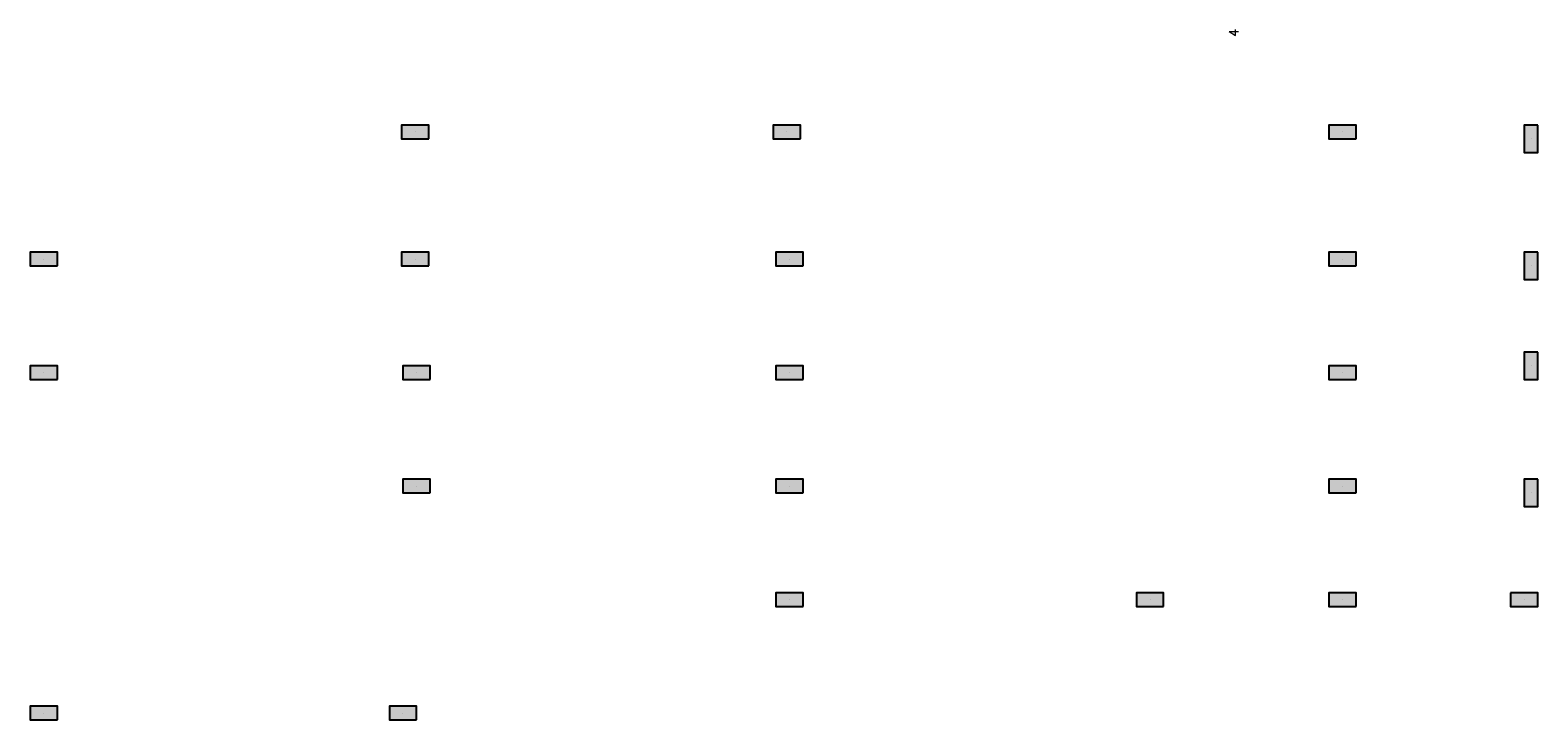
# Model space of a CAD drawing. Extents: x 0 to 119, y 0 to 84.
# Tile 9 of 12: x 61 to 91, y 44 to 58. Entities that reach past the tile are written whole.
import ezdxf

# ---------------------------------------------------------------- set-up
doc = ezdxf.new("R2010")
doc.units = 0
doc.header["$MEASUREMENT"] = 0
for name, color, linetype in [('1', 1, 'CONTINUOUS'), ('2', 2, 'CONTINUOUS'), ('9', 9, 'CONTINUOUS')]:
    doc.layers.add(name, color=color, linetype=linetype)
doc.styles.get("Standard").update_dxf_attribs({"font": 'ROMANS.SHX'})

msp = doc.modelspace()

# ---------------------------------------------------------------- linework, layer by layer
at = {"layer": '1', "linetype": 'Continuous'}
for p, q in [((68.896007, 55.677513), (68.896007, 55.677513)), ((76.332371, 55.677513), (76.332371, 55.677513)), ((87.459644, 55.677513), (87.459644, 55.677513)), ((91.232371, 55.541149), (91.232371, 55.541149)), ((61.459644, 53.132058), (61.459644, 53.132058)), ((68.896007, 53.132058), (68.896007, 53.132058)), ((76.386916, 53.132058), (76.386916, 53.132058)), ((87.459644, 53.132058), (87.459644, 53.132058)), ((91.232371, 52.995695), (91.232371, 52.995695)), ((61.459644, 50.859331), (61.459644, 50.859331)), ((68.92328, 50.859331), (68.92328, 50.859331)), ((76.386916, 50.859331), (76.386916, 50.859331)), ((87.459644, 50.859331), (87.459644, 50.859331)), ((91.232371, 50.995695), (91.232371, 50.995695)), ((68.92328, 48.586604), (68.92328, 48.586604)), ((76.386916, 48.586604), (76.386916, 48.586604)), ((87.459644, 48.586604), (87.459644, 48.586604)), ((91.232371, 48.45024), (91.232371, 48.45024)), ((76.386916, 46.313876), (76.386916, 46.313876)), ((83.605098, 46.313876), (83.605098, 46.313876)), ((87.459644, 46.313876), (87.459644, 46.313876)), ((91.096007, 46.313876), (91.096007, 46.313876)), ((61.459644, 44.041149), (61.459644, 44.041149)), ((68.650553, 44.041149), (68.650553, 44.041149))]:
    msp.add_line(p, q, dxfattribs=at)
at = {"layer": '2', "linetype": 'Continuous'}
for points in [[(69.168735, 55.541149), (69.168735, 55.813876), (68.62328, 55.813876), (68.62328, 55.541149), (69.168735, 55.541149)], [(76.605098, 55.541149), (76.605098, 55.813876), (76.059644, 55.813876), (76.059644, 55.541149), (76.605098, 55.541149)], [(87.732371, 55.541149), (87.732371, 55.813876), (87.186916, 55.813876), (87.186916, 55.541149), (87.732371, 55.541149)], [(91.368735, 55.813876), (91.096007, 55.813876), (91.096007, 55.268422), (91.368735, 55.268422), (91.368735, 55.813876)], [(61.732371, 52.995695), (61.732371, 53.268422), (61.186916, 53.268422), (61.186916, 52.995695), (61.732371, 52.995695)], [(69.168735, 52.995695), (69.168735, 53.268422), (68.62328, 53.268422), (68.62328, 52.995695), (69.168735, 52.995695)], [(76.659644, 52.995695), (76.659644, 53.268422), (76.114189, 53.268422), (76.114189, 52.995695), (76.659644, 52.995695)], [(87.732371, 52.995695), (87.732371, 53.268422), (87.186916, 53.268422), (87.186916, 52.995695), (87.732371, 52.995695)], [(91.368735, 53.268422), (91.096007, 53.268422), (91.096007, 52.722967), (91.368735, 52.722967), (91.368735, 53.268422)], [(91.368735, 51.268422), (91.096007, 51.268422), (91.096007, 50.722967), (91.368735, 50.722967), (91.368735, 51.268422)], [(61.732371, 50.722967), (61.732371, 50.995695), (61.186916, 50.995695), (61.186916, 50.722967), (61.732371, 50.722967)], [(69.196007, 50.722967), (69.196007, 50.995695), (68.650553, 50.995695), (68.650553, 50.722967), (69.196007, 50.722967)], [(76.659644, 50.722967), (76.659644, 50.995695), (76.114189, 50.995695), (76.114189, 50.722967), (76.659644, 50.722967)], [(87.732371, 50.722967), (87.732371, 50.995695), (87.186916, 50.995695), (87.186916, 50.722967), (87.732371, 50.722967)], [(69.196007, 48.45024), (69.196007, 48.722967), (68.650553, 48.722967), (68.650553, 48.45024), (69.196007, 48.45024)], [(76.659644, 48.45024), (76.659644, 48.722967), (76.114189, 48.722967), (76.114189, 48.45024), (76.659644, 48.45024)], [(87.732371, 48.45024), (87.732371, 48.722967), (87.186916, 48.722967), (87.186916, 48.45024), (87.732371, 48.45024)], [(91.368735, 48.722967), (91.096007, 48.722967), (91.096007, 48.177513), (91.368735, 48.177513), (91.368735, 48.722967)], [(76.659644, 46.177513), (76.659644, 46.45024), (76.114189, 46.45024), (76.114189, 46.177513), (76.659644, 46.177513)], [(83.877825, 46.177513), (83.877825, 46.45024), (83.332371, 46.45024), (83.332371, 46.177513), (83.877825, 46.177513)], [(87.732371, 46.177513), (87.732371, 46.45024), (87.186916, 46.45024), (87.186916, 46.177513), (87.732371, 46.177513)], [(90.82328, 46.45024), (90.82328, 46.177513), (91.368735, 46.177513), (91.368735, 46.45024), (90.82328, 46.45024)], [(61.732371, 43.904785), (61.732371, 44.177513), (61.186916, 44.177513), (61.186916, 43.904785), (61.732371, 43.904785)], [(68.92328, 43.904785), (68.92328, 44.177513), (68.377825, 44.177513), (68.377825, 43.904785), (68.92328, 43.904785)]]:
    msp.add_lwpolyline(points, dxfattribs=at)
at = {"layer": '9', "linetype": 'Continuous'}
for points in [[(69.168735, 55.541149), (69.168735, 55.813876), (68.62328, 55.813876)], [(69.168735, 55.541149), (68.62328, 55.813876), (68.62328, 55.541149)], [(69.168735, 55.541149), (68.62328, 55.541149), (69.168735, 55.541149)], [(76.605098, 55.541149), (76.605098, 55.813876), (76.059644, 55.813876)], [(76.605098, 55.541149), (76.059644, 55.813876), (76.059644, 55.541149)], [(76.605098, 55.541149), (76.059644, 55.541149), (76.605098, 55.541149)], [(87.732371, 55.541149), (87.732371, 55.813876), (87.186916, 55.813876)], [(87.732371, 55.541149), (87.186916, 55.813876), (87.186916, 55.541149)], [(87.732371, 55.541149), (87.186916, 55.541149), (87.732371, 55.541149)], [(91.368735, 55.813876), (91.096007, 55.813876), (91.096007, 55.268422)], [(91.368735, 55.813876), (91.096007, 55.268422), (91.368735, 55.268422)], [(91.368735, 55.813876), (91.368735, 55.268422), (91.368735, 55.813876)], [(61.732371, 52.995695), (61.732371, 53.268422), (61.186916, 53.268422)], [(61.732371, 52.995695), (61.186916, 53.268422), (61.186916, 52.995695)], [(69.168735, 52.995695), (69.168735, 53.268422), (68.62328, 53.268422)], [(69.168735, 52.995695), (68.62328, 53.268422), (68.62328, 52.995695)], [(76.659644, 52.995695), (76.659644, 53.268422), (76.114189, 53.268422)], [(76.659644, 52.995695), (76.114189, 53.268422), (76.114189, 52.995695)], [(87.732371, 52.995695), (87.732371, 53.268422), (87.186916, 53.268422)], [(87.732371, 52.995695), (87.186916, 53.268422), (87.186916, 52.995695)], [(91.368735, 53.268422), (91.096007, 53.268422), (91.096007, 52.722967)], [(91.368735, 53.268422), (91.096007, 52.722967), (91.368735, 52.722967)], [(91.368735, 53.268422), (91.368735, 52.722967), (91.368735, 53.268422)], [(61.732371, 52.995695), (61.186916, 52.995695), (61.732371, 52.995695)], [(69.168735, 52.995695), (68.62328, 52.995695), (69.168735, 52.995695)], [(76.659644, 52.995695), (76.114189, 52.995695), (76.659644, 52.995695)], [(87.732371, 52.995695), (87.186916, 52.995695), (87.732371, 52.995695)], [(91.368735, 51.268422), (91.096007, 51.268422), (91.096007, 50.722967)], [(91.368735, 51.268422), (91.096007, 50.722967), (91.368735, 50.722967)], [(91.368735, 51.268422), (91.368735, 50.722967), (91.368735, 51.268422)], [(61.732371, 50.722967), (61.732371, 50.995695), (61.186916, 50.995695)], [(61.732371, 50.722967), (61.186916, 50.995695), (61.186916, 50.722967)], [(61.732371, 50.722967), (61.186916, 50.722967), (61.732371, 50.722967)], [(69.196007, 50.722967), (69.196007, 50.995695), (68.650553, 50.995695)], [(69.196007, 50.722967), (68.650553, 50.995695), (68.650553, 50.722967)], [(69.196007, 50.722967), (68.650553, 50.722967), (69.196007, 50.722967)], [(76.659644, 50.722967), (76.659644, 50.995695), (76.114189, 50.995695)], [(76.659644, 50.722967), (76.114189, 50.995695), (76.114189, 50.722967)], [(76.659644, 50.722967), (76.114189, 50.722967), (76.659644, 50.722967)], [(87.732371, 50.722967), (87.732371, 50.995695), (87.186916, 50.995695)], [(87.732371, 50.722967), (87.186916, 50.995695), (87.186916, 50.722967)], [(87.732371, 50.722967), (87.186916, 50.722967), (87.732371, 50.722967)], [(69.196007, 48.45024), (69.196007, 48.722967), (68.650553, 48.722967)], [(69.196007, 48.45024), (68.650553, 48.722967), (68.650553, 48.45024)], [(76.659644, 48.45024), (76.659644, 48.722967), (76.114189, 48.722967)], [(76.659644, 48.45024), (76.114189, 48.722967), (76.114189, 48.45024)], [(87.732371, 48.45024), (87.732371, 48.722967), (87.186916, 48.722967)], [(87.732371, 48.45024), (87.186916, 48.722967), (87.186916, 48.45024)], [(91.368735, 48.722967), (91.096007, 48.722967), (91.096007, 48.177513)], [(91.368735, 48.722967), (91.096007, 48.177513), (91.368735, 48.177513)], [(91.368735, 48.722967), (91.368735, 48.177513), (91.368735, 48.722967)], [(69.196007, 48.45024), (68.650553, 48.45024), (69.196007, 48.45024)], [(76.659644, 48.45024), (76.114189, 48.45024), (76.659644, 48.45024)], [(87.732371, 48.45024), (87.186916, 48.45024), (87.732371, 48.45024)], [(76.659644, 46.177513), (76.659644, 46.45024), (76.114189, 46.45024)], [(76.659644, 46.177513), (76.114189, 46.45024), (76.114189, 46.177513)], [(83.877825, 46.177513), (83.877825, 46.45024), (83.332371, 46.45024)], [(83.877825, 46.177513), (83.332371, 46.45024), (83.332371, 46.177513)], [(87.732371, 46.177513), (87.732371, 46.45024), (87.186916, 46.45024)], [(87.732371, 46.177513), (87.186916, 46.45024), (87.186916, 46.177513)], [(90.82328, 46.45024), (90.82328, 46.177513), (91.368735, 46.177513)], [(90.82328, 46.45024), (91.368735, 46.177513), (91.368735, 46.45024)], [(90.82328, 46.45024), (91.368735, 46.45024), (90.82328, 46.45024)], [(76.659644, 46.177513), (76.114189, 46.177513), (76.659644, 46.177513)], [(83.877825, 46.177513), (83.332371, 46.177513), (83.877825, 46.177513)], [(87.732371, 46.177513), (87.186916, 46.177513), (87.732371, 46.177513)], [(61.732371, 43.904785), (61.732371, 44.177513), (61.186916, 44.177513)], [(61.732371, 43.904785), (61.186916, 44.177513), (61.186916, 43.904785)], [(68.92328, 43.904785), (68.92328, 44.177513), (68.377825, 44.177513)], [(68.92328, 43.904785), (68.377825, 44.177513), (68.377825, 43.904785)], [(61.732371, 43.904785), (61.186916, 43.904785), (61.732371, 43.904785)], [(68.92328, 43.904785), (68.377825, 43.904785), (68.92328, 43.904785)]]:
    msp.add_solid(points, dxfattribs=at)

# ---------------------------------------------------------------- texts
at = {"layer": '2', "linetype": 'Continuous'}
msp.add_text('4', height=0.181818, rotation=90, dxfattribs=at).set_placement((85.373655, 57.586604))

doc.saveas('drawing.dxf')
